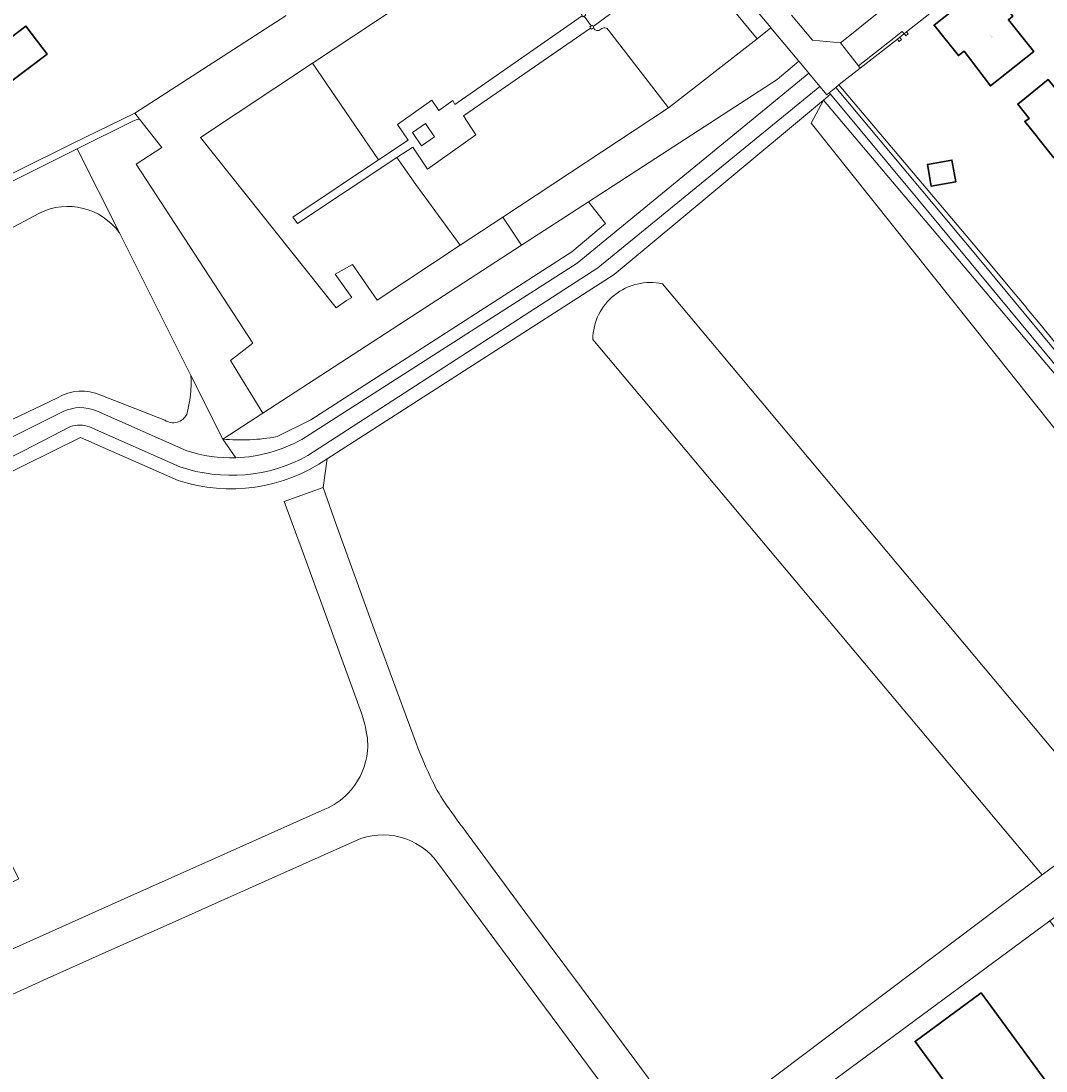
# Model space of a CAD drawing. Header units: metres. Extents: x 201541 to 204988, y 387833 to 394342.
# Tile 57 of 214: x 203837 to 204010, y 389381 to 389559. Entities that reach past the tile are written whole.
import ezdxf
from ezdxf.enums import TextEntityAlignment as Align

# ---------------------------------------------------------------- set-up
doc = ezdxf.new("R2010")
doc.units = ezdxf.units.M
for name, color, linetype, lineweight in [('B-WE-GR-BEPLANTING_CULTUUR_BOSPLANTSOEN-GV', 90, 'Continuous', 18), ('B-WE-GR-BOUWLAND-GV', 80, 'Continuous', 13), ('B-WE-GR-GROENVOORZIENING-GV', 80, 'Continuous', 18), ('B-WE-GR-HOUTWAL-GV', 40, 'Continuous', 13), ('B-WE-IE-TERREINAFSCHEIDING_KUNSTMATIG_HEKWERK-G', 20, 'IE-TERREINAFSCHEIDING-KUNSTMATIG', 18), ('B-WE-IE-TERREINAFSCHEIDING_KUNSTMATIG_MUUR-G', 90, 'IE-TERREINAFSCHEIDING-KUNSTMATIG-DICHT', 18), ('B-WE-IE-TERREINAFSCHEIDING_KUNSTMATIG_MUUR-GV', 90, 'Continuous', 18), ('B-WE-OG-BEBOUWING-GV', 7, 'Continuous', 35), ('B-WE-OG-BEBOUWING-T18', 10, 'Continuous', 18), ('B-WE-OG-TERREIN_CULTUURSCHEIDING-GV', 7, 'Continuous', 18), ('B-WE-OG-TERREIN_ERF-GV', 7, 'Continuous', 18), ('B-WE-OG-WATER_GREPPEL-GV', 160, 'Continuous', 18), ('B-WE-VH-ONVERHARD-GV', 252, 'Continuous', 18), ('B-WE-VH-VERHARDING_ASFALT-GV', 252, 'Continuous', 18), ('B-WE-VH-VERHARDING_BETONSTRAATSTEEN-GV', 252, 'Continuous', 18), ('B-WE-VH-VERHARDING_FUNDERING_ZAND-GV', 7, 'Continuous', 18), ('B-WE-VH-VERHARDING_OPEN-GV', 252, 'Continuous', 18), ('B-WE-VH-VERHARDING_TEGEL-GV', 252, 'Continuous', 18)]:
    doc.layers.add(name, color=color, linetype=linetype, lineweight=lineweight)
doc.styles.add('NLCS-ISO-M200-T18', font='NLCS-ISO.ttf', dxfattribs={"height": 0.36})
doc.linetypes.add('IE-TERREINAFSCHEIDING-KUNSTMATIG', pattern='A,4,[82,NLCS.SHX,S=0.75,R=90,X=0,Y=0],4,-2', length=10)
doc.linetypes.add('IE-TERREINAFSCHEIDING-KUNSTMATIG-DICHT', pattern='A,8,-1,[82,NLCS.SHX,S=0.75,R=90,X=0,Y=0],-1', length=10)

msp = doc.modelspace()

# ---------------------------------------------------------------- linework, layer by layer
at = {"layer": 'B-WE-GR-BEPLANTING_CULTUUR_BOSPLANTSOEN-GV'}
for points in [[(204113.347, 389376.498), (204108.77, 389382.065), (204070.515, 389428.595), (204067.669, 389432.056), (204054.468, 389448.114), (203972.241, 389545.405), (203970.157, 389541.522), (204048.347, 389443.459), (204021.24, 389423.445), (204009.198, 389414.554), (203950.164, 389370.081)], [(203853.324, 389522.983), (203846.209, 389537.175), (203818.04, 389523.139)], [(203935.419, 389524.565), (203932.576, 389528.232), (203921.264, 389520.892), (203877.537, 389492.52), (203870.791, 389488.143)], [(203815.323, 389513.284), (203839.838, 389526.32)], [(203879.963, 389488.562), (203885.644, 389491.4), (203929.733, 389519.796), (203935.419, 389524.565)], [(203973.251, 389379.295), (204010.475, 389406.782), (204035.476, 389425.243), (204053.691, 389440.483), (204102.11, 389375.789)]]:
    msp.add_lwpolyline(points, dxfattribs=at)
for points in [[(203839.838, 389526.32, -0.3661155), (203853.324, 389522.983)], [(203870.791, 389488.143, 0.0685746), (203879.963, 389488.562)]]:
    msp.add_lwpolyline(points, format="xyb", dxfattribs=at)
at = {"layer": 'B-WE-GR-BOUWLAND-GV'}
for points in [[(203970.157, 389541.522), (203972.241, 389545.405), (203936.885, 389515.97), (203888.421, 389484.792), (203887.727, 389479.971), (203889.968, 389473.712), (203896.07, 389456.771), (203900.663, 389444.368), (203903.433, 389436.81)], [(203945.06, 389514.387), (204012.661, 389433.688), (204021.24, 389423.445), (204048.347, 389443.459), (203970.157, 389541.522)], [(203912.234, 389421.285), (203922.951, 389406.783), (203931.391, 389395.46), (203942.659, 389380.242), (203950.164, 389370.081), (204009.198, 389414.554), (203933.286, 389504.994)], [(203893.201, 389420.301), (203872.171, 389410.909), (203861.214, 389406.016), (203852.083, 389401.938)], [(203957.9, 389348.06), (203907.07, 389416.663)], [(203852.083, 389401.938), (203841.126, 389397.045), (203816.784, 389385.965), (203817.924, 389383.614), (203811.983, 389381.09), (203833.593, 389332.662), (203837.701, 389323.457), (203865.506, 389336.098), (203922.459, 389361.803)]]:
    msp.add_lwpolyline(points, dxfattribs=at)
for points in [[(203933.286, 389504.994, -0.4733311), (203945.06, 389514.387)], [(203903.433, 389436.81, 0.0224265), (203906.21, 389430.369)], [(203906.21, 389430.369, 0.040596), (203908.588, 389426.337)], [(203908.588, 389426.337, 0.0055229), (203912.234, 389421.285)], [(203907.07, 389416.663, 0.3518447), (203893.201, 389420.301)]]:
    msp.add_lwpolyline(points, format="xyb", dxfattribs=at)
at = {"layer": 'B-WE-GR-GROENVOORZIENING-GV'}
msp.add_lwpolyline([(203935.967, 389557.194), (203946.053, 389544.09), (203961.077, 389555.724), (203953.49, 389564.902), (203951.195, 389563.026), (203949.299, 389565.419), (203951.876, 389567.5), (203949.705, 389569.875), (203933.361, 389557.859), (203933.489, 389557.637), (203933.394, 389557.576)], dxfattribs=at)
for points in [[(203933.394, 389557.576, 0.502326), (203934.649, 389557.368)], [(203934.649, 389557.368, -0.5006476), (203935.967, 389557.194)]]:
    msp.add_lwpolyline(points, format="xyb", dxfattribs=at)
msp.add_lwpolyline([(203885.952, 389551.622), (203867.049, 389539.065), (203889.923, 389510.312), (203891.71, 389511.539), (203892.611, 389512.071), (203889.763, 389515.977), (203892.726, 389517.658), (203896.886, 389511.637), (203910.912, 389520.895), (203903.404, 389531.13), (203900.219, 389535.71), (203883.392, 389524.575), (203882.646, 389525.626), (203897.119, 389535.312)], close=True, dxfattribs=at)
at = {"layer": 'B-WE-GR-HOUTWAL-GV'}
msp.add_lwpolyline([(203881.522, 389559.715), (203855.948, 389543.177), (203856.733, 389542.182), (203860.524, 389537.374), (203856.143, 389534.607), (203875.878, 389504.323), (203872.093, 389501.404), (203877.537, 389492.52), (203921.264, 389520.892), (203918.121, 389525.653), (203910.912, 389520.895), (203896.886, 389511.637), (203892.726, 389517.658), (203889.763, 389515.977), (203892.611, 389512.071), (203891.71, 389511.539), (203889.923, 389510.312), (203867.049, 389539.065), (203885.952, 389551.622), (203921.181, 389575.025)], dxfattribs=at)
at = {"layer": 'B-WE-IE-TERREINAFSCHEIDING_KUNSTMATIG_HEKWERK-G'}
for points in [[(203855.948, 389543.177), (203881.522, 389559.715)], [(203969.765, 389549.952), (203930.645, 389517.87)], [(204067.669, 389432.056), (204054.468, 389448.114), (203972.241, 389545.405)], [(203826.24, 389528.585), (203845.415, 389538.069), (203855.948, 389543.177)], [(203930.645, 389517.87), (203884.135, 389488.101)]]:
    msp.add_lwpolyline(points, dxfattribs=at)
at = {"layer": 'B-WE-IE-TERREINAFSCHEIDING_KUNSTMATIG_MUUR-G'}
for points in [[(203885.952, 389551.622), (203921.181, 389575.025)], [(203986.269, 389556.908), (203992.572, 389561.877)], [(203933.026, 389557.926), (203932.813, 389557.788), (203932.893, 389557.573)], [(203932.893, 389557.573), (203933.081, 389557.373), (203933.394, 389557.576)], [(203933.361, 389557.859), (203933.221, 389558.052), (203933.026, 389557.926)], [(203933.394, 389557.576), (203933.489, 389557.637), (203933.361, 389557.859)], [(203935.967, 389557.194), (203946.053, 389544.09)], [(203986.269, 389556.908), (203985.868, 389556.599)], [(203986.022, 389556.417), (203986.17, 389556.243), (203986.556, 389556.572), (203986.269, 389556.908)], [(203985.134, 389556.017), (203984.736, 389555.687)], [(203984.736, 389555.687), (203985.014, 389555.31), (203985.43, 389555.617), (203985.26, 389555.847)], [(203985.26, 389555.847), (203985.134, 389556.017)], [(203985.868, 389556.599), (203986.022, 389556.417)], [(203889.923, 389510.312), (203867.049, 389539.065), (203885.952, 389551.622)], [(203946.053, 389544.09), (203918.121, 389525.653)], [(203918.121, 389525.653), (203910.912, 389520.895)], [(203910.912, 389520.895), (203896.886, 389511.637), (203892.726, 389517.658), (203889.763, 389515.977)]]:
    msp.add_lwpolyline(points, dxfattribs=at)
for points in [[(203933.394, 389557.576, 0.502326), (203934.649, 389557.368)], [(203934.649, 389557.368, -0.5006476), (203935.967, 389557.194)]]:
    msp.add_lwpolyline(points, format="xyb", dxfattribs=at)
at = {"layer": 'B-WE-IE-TERREINAFSCHEIDING_KUNSTMATIG_MUUR-GV'}
for points in [[(203933.026, 389557.926), (203932.813, 389557.788), (203932.893, 389557.573), (203933.081, 389557.373), (203933.394, 389557.576), (203933.489, 389557.637), (203933.361, 389557.859), (203933.221, 389558.052)], [(203985.868, 389556.599), (203986.022, 389556.417), (203986.17, 389556.243), (203986.556, 389556.572), (203986.269, 389556.908)], [(203985.26, 389555.847), (203985.134, 389556.017), (203984.736, 389555.687), (203985.014, 389555.31), (203985.43, 389555.617)]]:
    msp.add_lwpolyline(points, close=True, dxfattribs=at)
at = {"layer": 'B-WE-OG-BEBOUWING-GV'}
for points in [[(204005.294, 389556.701), (204003.478, 389558.989), (204004.213, 389559.572), (204001.961, 389562.408), (204000.353, 389561.132), (204000, 389561.577), (203998.189, 389563.857), (203990.935, 389558.066), (203995.049, 389552.914), (203995.293, 389553.106), (203996, 389553.665), (204000.44, 389547.79), (204007.758, 389553.598)], [(203834.727, 389548.324), (203841.13, 389553.175), (203837.542, 389557.912), (203831.139, 389553.062)], [(204010.227, 389548.897), (204006.248, 389545.692), (204005.063, 389544.738), (204006.991, 389542.318), (204006.257, 389541.762), (204008.387, 389539.117), (204008.459, 389539.027), (204011.183, 389535.648), (204011.297, 389535.515), (204012.26, 389536.415), (204017.907, 389540.961), (204012.909, 389547.166), (204012.128, 389546.537)], [(203994.606, 389531.573), (203993.959, 389535.267), (203989.801, 389534.539), (203990.449, 389530.844)], [(204020.708, 389312.431), (204013.667, 389322.04), (204038.648, 389340.348), (203998.893, 389394.594), (203987.733, 389386.415), (204001.034, 389368.266), (203991.507, 389361.284), (203978.213, 389379.424), (203967.122, 389371.296), (203994.451, 389334.005), (204006.809, 389317.144), (203997.686, 389310.458), (204004.331, 389301.391), (204004.789, 389300.765)]]:
    msp.add_lwpolyline(points, close=True, dxfattribs=at)
at = {"layer": 'B-WE-OG-TERREIN_CULTUURSCHEIDING-GV'}
for points in [[(203966.874, 389559.746), (203970.379, 389555.55), (203975.124, 389555.086), (203976.396, 389556.102), (203983.614, 389561.867)], [(203884.135, 389488.101), (203930.645, 389517.87), (203969.765, 389549.952), (203968.085, 389551.964), (203964.44, 389548.906), (203932.576, 389528.232), (203935.419, 389524.565), (203929.733, 389519.796), (203885.644, 389491.4), (203879.963, 389488.562)], [(204011.278, 389504.556), (204008.778, 389507.595), (204006.672, 389510.157), (204006.467, 389510.403), (204004.025, 389513.339), (203997.604, 389521.058), (203974.874, 389548.007), (203974.328, 389547.552), (203998.277, 389518.93), (204021.625, 389490.712)], [(203855.626, 389541.867), (203846.209, 389537.175), (203853.324, 389522.983), (203865.395, 389498.907), (203870.791, 389488.143), (203877.537, 389492.52), (203872.093, 389501.404), (203875.878, 389504.323), (203856.143, 389534.607), (203860.524, 389537.374), (203856.733, 389542.182)], [(204021.24, 389423.445), (204012.661, 389433.688), (203945.06, 389514.387)], [(203933.286, 389504.994), (204009.198, 389414.554), (204021.24, 389423.445)], [(203872.996, 389485.007), (203870.791, 389488.143), (203865.395, 389498.907)], [(203842.894, 389495.094), (203817.271, 389482.887)], [(203861.013, 389491.339), (203850.183, 389495.591)], [(203849.444, 389492.908), (203864.748, 389486.175)], [(203814.064, 389478.036), (203835.85, 389488.827), (203843.864, 389492.784)], [(203863.233, 389481.16), (203846.752, 389488.411), (203808.45, 389469.523), (203771.468, 389451.675), (203765.47, 389448.73), (203768.011, 389443.554), (203783.342, 389451.159), (203810.26, 389464.668), (203810.324, 389464.544), (203836.331, 389413.864), (203800.438, 389395.665), (203802.936, 389390.684), (203812.329, 389394.964), (203813.65, 389392.402), (203820.977, 389395.659), (203854.754, 389410.763), (203868.879, 389417.071), (203888.051, 389425.636)], [(203870.791, 389488.143), (203872.996, 389485.007)], [(203894.199, 389441.882), (203884.411, 389468.785), (203881.166, 389477.622), (203887.727, 389479.971), (203888.421, 389484.792)]]:
    msp.add_lwpolyline(points, dxfattribs=at)
for points in [[(203961.077, 389555.724), (203946.053, 389544.09), (203918.121, 389525.653), (203921.264, 389520.892), (203932.576, 389528.232), (203964.44, 389548.906), (203968.085, 389551.964), (203963.356, 389557.627)], [(204082.639, 389442.874), (204078.255, 389448.86), (204077.939, 389449.291), (204073.021, 389449.946), (204064.76, 389446.541), (204055.175, 389449.473), (204024.723, 389484.58), (203988.179, 389528.655), (203973.413, 389546.38), (203972.241, 389545.405), (204054.468, 389448.114), (204067.669, 389432.056), (204070.515, 389428.595), (204072.236, 389429.733), (204083.614, 389439.11)]]:
    msp.add_lwpolyline(points, close=True, dxfattribs=at)
for points in [[(203856.733, 389542.182, 0.0714878), (203855.626, 389541.867)], [(203945.06, 389514.387, 0.4733311), (203933.286, 389504.994)], [(203865.395, 389498.907, -0.0844062), (203864.698, 389492.309)], [(203850.183, 389495.591, 0.2470865), (203842.894, 389495.094)], [(203843.864, 389492.784, -0.2218657), (203849.444, 389492.908)], [(203864.698, 389492.309, -0.4461497), (203861.013, 389491.339)], [(203879.963, 389488.562, -0.0685746), (203870.791, 389488.143)], [(203872.996, 389485.007, 0.120544), (203884.135, 389488.101)], [(203864.748, 389486.175, 0.08631), (203872.996, 389485.007)], [(203888.421, 389484.792, -0.2329673), (203863.233, 389481.16)], [(203895.039, 389438.712, 0.044824), (203894.199, 389441.882)], [(203895.11, 389434.514, 0.0988606), (203895.039, 389438.712)], [(203891.919, 389428.307, 0.1486041), (203895.11, 389434.514)], [(203888.051, 389425.636, 0.0986099), (203891.919, 389428.307)]]:
    msp.add_lwpolyline(points, format="xyb", dxfattribs=at)
at = {"layer": 'B-WE-OG-TERREIN_ERF-GV'}
for points in [[(204000, 389561.577), (204000.353, 389561.132), (204001.961, 389562.408), (204004.213, 389559.572), (204003.478, 389558.989), (204005.294, 389556.701), (204007.758, 389553.598), (204000.44, 389547.79), (203996, 389553.665), (203995.293, 389553.106), (203995.049, 389552.914), (203990.935, 389558.066), (203998.189, 389563.857)], [(203834.727, 389548.324), (203831.139, 389553.062), (203837.542, 389557.912), (203841.13, 389553.175)], [(204006.248, 389545.692), (204010.227, 389548.897), (204012.128, 389546.537), (204012.909, 389547.166), (204017.907, 389540.961), (204012.26, 389536.415), (204011.297, 389535.515), (204011.183, 389535.648), (204008.459, 389539.027), (204008.387, 389539.117), (204006.257, 389541.762), (204006.991, 389542.318), (204005.063, 389544.738)], [(203994.606, 389531.573), (203990.449, 389530.844), (203989.801, 389534.539), (203993.959, 389535.267)], [(204057.903, 389342.153), (204010.475, 389406.782), (203973.251, 389379.295), (203964.506, 389372.567), (203993.461, 389333.271), (203994.451, 389334.005), (203967.122, 389371.296), (203978.213, 389379.424), (203991.507, 389361.284), (204001.034, 389368.266), (203987.733, 389386.415), (203998.893, 389394.594), (204038.648, 389340.348), (204013.667, 389322.04), (204020.708, 389312.431), (204021.184, 389312.782), (204022.111, 389313.466), (204049.898, 389333.958), (204054.379, 389337.263), (204058.994, 389340.666)]]:
    msp.add_lwpolyline(points, close=True, dxfattribs=at)
for points in [[(203992.572, 389561.877), (203986.269, 389556.908), (203986.556, 389556.572), (203986.17, 389556.243), (203986.022, 389556.417), (203985.868, 389556.599), (203985.134, 389556.017), (203985.26, 389555.847), (203985.43, 389555.617), (203985.014, 389555.31), (203984.736, 389555.687), (203978.451, 389550.804), (203975.19, 389548.271), (203974.874, 389548.007), (203997.604, 389521.058), (204004.025, 389513.339), (204006.467, 389510.403), (204006.672, 389510.157), (204008.778, 389507.595), (204011.278, 389504.556)], [(203826.24, 389528.585), (203845.415, 389538.069), (203855.948, 389543.177), (203881.522, 389559.715)]]:
    msp.add_lwpolyline(points, dxfattribs=at)
at = {"layer": 'B-WE-OG-WATER_GREPPEL-GV'}
for points in [[(203853.324, 389522.983, 0.3661155), (203839.838, 389526.32)], [(203864.698, 389492.309, 0.0844062), (203865.395, 389498.907)], [(203842.894, 389495.094, -0.2470865), (203850.183, 389495.591)], [(203861.013, 389491.339, 0.4461497), (203864.698, 389492.309)]]:
    msp.add_lwpolyline(points, format="xyb", dxfattribs=at)
for points in [[(203839.838, 389526.32), (203815.323, 389513.284)], [(203865.395, 389498.907), (203853.324, 389522.983)], [(203817.271, 389482.887), (203842.894, 389495.094)], [(203850.183, 389495.591), (203861.013, 389491.339)]]:
    msp.add_lwpolyline(points, dxfattribs=at)
at = {"layer": 'B-WE-VH-ONVERHARD-GV'}
for points in [[(203921.181, 389575.025), (203885.952, 389551.622), (203897.119, 389535.312), (203902.127, 389538.663), (203900.284, 389541.302), (203906.115, 389545.42), (203907.291, 389543.67), (203909.626, 389545.338), (203909.998, 389544.653), (203931.506, 389559.615), (203931.377, 389559.906), (203931.72, 389560.127)], [(203933.394, 389557.576), (203933.081, 389557.373), (203932.893, 389557.573), (203911.456, 389542.735), (203913.552, 389539.554), (203905.381, 389533.727), (203902.887, 389537.475), (203900.219, 389535.71), (203903.404, 389531.13), (203910.912, 389520.895), (203918.121, 389525.653), (203946.053, 389544.09), (203935.967, 389557.194)]]:
    msp.add_lwpolyline(points, dxfattribs=at)
for points in [[(203934.649, 389557.368, -0.502326), (203933.394, 389557.576)], [(203935.967, 389557.194, 0.5006476), (203934.649, 389557.368)]]:
    msp.add_lwpolyline(points, format="xyb", dxfattribs=at)
msp.add_lwpolyline([(204078.255, 389448.86), (204078.655, 389449.117), (204080.823, 389450.511), (204072.563, 389451.568), (204064.86, 389448.113), (204056.086, 389450.741), (204037.206, 389472.525), (204021.625, 389490.712), (203998.277, 389518.93), (203974.328, 389547.552), (203973.213, 389546.62), (203973.413, 389546.38), (203988.179, 389528.655), (204024.723, 389484.58), (204055.175, 389449.473), (204064.76, 389446.541), (204073.021, 389449.946), (204077.939, 389449.291)], close=True, dxfattribs=at)
at = {"layer": 'B-WE-VH-VERHARDING_ASFALT-GV'}
for points in [[(203885.175, 389485.366), (203934.144, 389517.074), (203971.631, 389547.718), (203969.765, 389549.952), (203930.645, 389517.87), (203884.135, 389488.101)], [(203864.748, 389486.175), (203849.444, 389492.908)], [(203843.864, 389492.784), (203835.85, 389488.827), (203814.064, 389478.036)], [(203814.849, 389475.195), (203837.156, 389486.182), (203845.092, 389490.293)], [(203848.256, 389490.208), (203863.56, 389483.474)], [(203903.433, 389436.81), (203900.663, 389444.368), (203896.07, 389456.771), (203889.968, 389473.712), (203887.727, 389479.971), (203881.166, 389477.622), (203884.411, 389468.785), (203894.199, 389441.882)], [(203888.051, 389425.636), (203868.879, 389417.071), (203854.754, 389410.763), (203820.977, 389395.659), (203813.65, 389392.402), (203816.784, 389385.965), (203841.126, 389397.045), (203852.083, 389401.938)], [(203852.083, 389401.938), (203861.214, 389406.016), (203872.171, 389410.909), (203893.201, 389420.301)], [(204003.721, 389297.799), (204003.698, 389297.83), (204002.731, 389299.067), (203992.707, 389312.659), (203986.228, 389321.444), (203976.683, 389334.277), (203973.509, 389338.568), (203973.149, 389339.055), (203959.644, 389357.319), (203959.371, 389357.688), (203959.29, 389357.797), (203956.622, 389361.386), (203956.232, 389361.911), (203953.708, 389365.306), (203951.044, 389368.89), (203950.164, 389370.081), (203942.659, 389380.242), (203931.391, 389395.46), (203922.951, 389406.783), (203912.234, 389421.285)], [(203907.07, 389416.663), (203957.9, 389348.06), (203997.717, 389294.322)]]:
    msp.add_lwpolyline(points, dxfattribs=at)
for points in [[(203849.444, 389492.908, 0.2218657), (203843.864, 389492.784)], [(203845.092, 389490.293, -0.1682879), (203848.256, 389490.208)], [(203884.135, 389488.101, -0.120544), (203872.996, 389485.007)], [(203872.996, 389485.007, -0.08631), (203864.748, 389486.175)], [(203863.56, 389483.474, 0.2122576), (203885.175, 389485.366)], [(203894.199, 389441.882, -0.044824), (203895.039, 389438.712)], [(203895.039, 389438.712, -0.0988606), (203895.11, 389434.514)], [(203906.21, 389430.369, -0.0224265), (203903.433, 389436.81)], [(203895.11, 389434.514, -0.1486041), (203891.919, 389428.307)], [(203908.588, 389426.337, -0.040596), (203906.21, 389430.369)], [(203891.919, 389428.307, -0.0986099), (203888.051, 389425.636)], [(203912.234, 389421.285, -0.0055229), (203908.588, 389426.337)], [(203893.201, 389420.301, -0.3518447), (203907.07, 389416.663)]]:
    msp.add_lwpolyline(points, format="xyb", dxfattribs=at)
at = {"layer": 'B-WE-VH-VERHARDING_BETONSTRAATSTEEN-GV'}
for points in [[(204016.106, 389587.657), (204000, 389574.873), (203986.737, 389564.346), (203983.614, 389561.867), (203976.396, 389556.102), (203975.124, 389555.086), (203978.144, 389551.199), (203984.423, 389556.077), (203984.819, 389556.405), (203985.557, 389556.991), (203985.868, 389556.599), (203986.269, 389556.908), (203992.572, 389561.877), (204000, 389567.799), (204001.363, 389568.886), (204001.803, 389569.248), (204011.266, 389576.949)], [(203953.173, 389569.758), (203963.333, 389557.655), (203963.356, 389557.627), (203968.085, 389551.964), (203969.765, 389549.952), (203971.631, 389547.718), (203972.821, 389546.293), (203973.213, 389546.62), (203974.328, 389547.552), (203974.874, 389548.007), (203975.19, 389548.271), (203978.451, 389550.804), (203978.144, 389551.199), (203975.124, 389555.086), (203970.379, 389555.55), (203966.874, 389559.746)]]:
    msp.add_lwpolyline(points, dxfattribs=at)
for points in [[(203932.023, 389559.896), (203932.094, 389559.759), (203931.859, 389559.608), (203933.026, 389557.926), (203933.221, 389558.052), (203933.361, 389557.859), (203949.705, 389569.875), (203950.995, 389570.824), (203952.608, 389570.407), (203949.312, 389574.237), (203949.15, 389572.442), (203945.458, 389569.738)], [(203951.876, 389567.5), (203949.299, 389565.419), (203951.195, 389563.026), (203953.49, 389564.902), (203961.077, 389555.724), (203963.356, 389557.627), (203963.333, 389557.655), (203953.173, 389569.758), (203952.712, 389568.176)], [(203978.451, 389550.804), (203984.736, 389555.687), (203985.134, 389556.017), (203985.868, 389556.599), (203985.557, 389556.991), (203984.819, 389556.405), (203984.423, 389556.077), (203978.144, 389551.199)]]:
    msp.add_lwpolyline(points, close=True, dxfattribs=at)
at = {"layer": 'B-WE-VH-VERHARDING_FUNDERING_ZAND-GV'}
for points in [[(203855.948, 389543.177), (203845.415, 389538.069), (203826.24, 389528.585), (203815.047, 389523.03), (203815.51, 389522.311), (203816.101, 389521.059)], [(203856.733, 389542.182), (203855.948, 389543.177)], [(203818.04, 389523.139), (203846.209, 389537.175), (203855.626, 389541.867)]]:
    msp.add_lwpolyline(points, dxfattribs=at)
msp.add_lwpolyline([(203855.626, 389541.867, -0.0714878), (203856.733, 389542.182)], format="xyb", dxfattribs=at)
at = {"layer": 'B-WE-VH-VERHARDING_OPEN-GV'}
for points in [[(203932.893, 389557.573), (203932.813, 389557.788), (203933.026, 389557.926), (203931.859, 389559.608), (203931.653, 389559.476), (203931.506, 389559.615), (203909.998, 389544.653), (203909.626, 389545.338), (203907.291, 389543.67), (203906.115, 389545.42), (203900.284, 389541.302), (203902.127, 389538.663), (203897.119, 389535.312), (203882.646, 389525.626), (203883.392, 389524.575), (203900.219, 389535.71), (203902.887, 389537.475), (203905.381, 389533.727), (203913.552, 389539.554), (203911.456, 389542.735)], [(203904.377, 389537.692), (203906.577, 389539.225), (203905.026, 389541.451), (203902.826, 389539.917)], [(203904.377, 389537.692), (203902.826, 389539.917), (203905.026, 389541.451), (203906.577, 389539.225)]]:
    msp.add_lwpolyline(points, close=True, dxfattribs=at)
at = {"layer": 'B-WE-VH-VERHARDING_TEGEL-GV'}
for points in [[(203888.421, 389484.792), (203936.885, 389515.97), (203972.241, 389545.405), (203973.413, 389546.38), (203973.213, 389546.62), (203972.821, 389546.293), (203971.631, 389547.718), (203934.144, 389517.074), (203885.175, 389485.366)], [(203786.797, 389498.261), (203788.639, 389497.059), (203798.061, 389491.248), (203798.76, 389489.617), (203808.45, 389469.523), (203846.752, 389488.411)], [(203845.092, 389490.293), (203837.156, 389486.182), (203814.849, 389475.195)], [(203863.56, 389483.474), (203848.256, 389490.208)], [(203846.752, 389488.411), (203863.233, 389481.16)]]:
    msp.add_lwpolyline(points, dxfattribs=at)
for points in [[(203848.256, 389490.208, 0.1682879), (203845.092, 389490.293)], [(203863.233, 389481.16, 0.2329673), (203888.421, 389484.792)], [(203885.175, 389485.366, -0.2122576), (203863.56, 389483.474)]]:
    msp.add_lwpolyline(points, format="xyb", dxfattribs=at)

# ---------------------------------------------------------------- texts
at = {"layer": 'B-WE-OG-BEBOUWING-T18', "style": 'NLCS-ISO-M200-T18'}
msp.add_text('2', height=0.36, rotation=38.4, dxfattribs=at).set_placement((204000.58, 389556.206), align=Align.MIDDLE)

doc.saveas('drawing.dxf')
